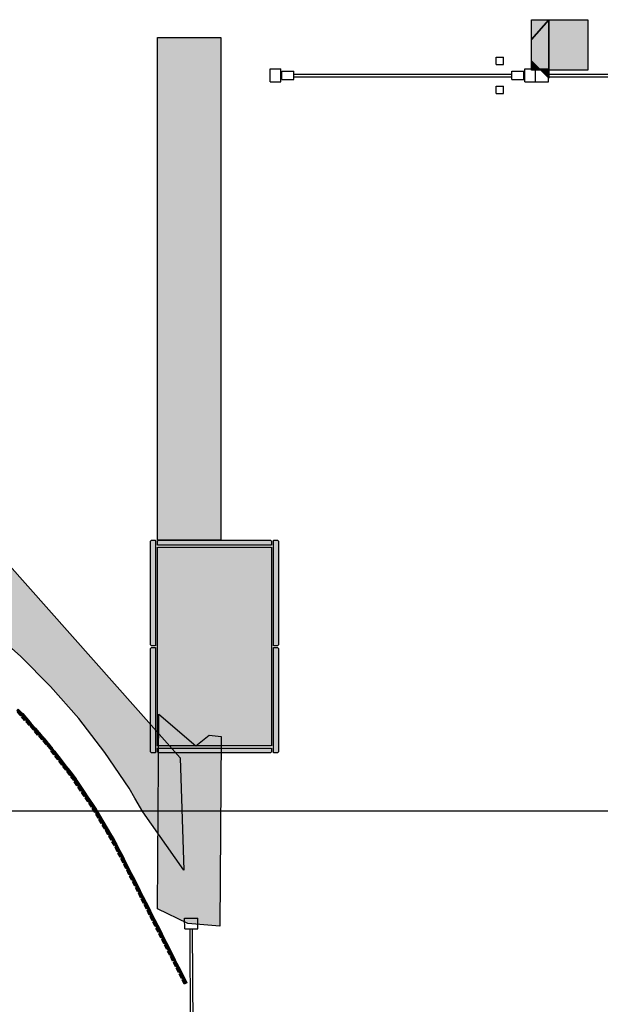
# Model space of a CAD drawing. Header units: millimetres. Extents: x -4985 to 43235, y -185 to 35000.
# Tile 7 of 13: x 15076 to 17264, y 5270 to 8985. Entities that reach past the tile are written whole.
import ezdxf

# ---------------------------------------------------------------- set-up
doc = ezdxf.new("R2010")
doc.units = ezdxf.units.MM
for name, color, linetype in [('A-MURI-ESISTENTI', 7, 'Continuous'), ('A-MURI-NUOVI', 40, 'Continuous'), ('A-PARETI-VETRATE', 5, 'Continuous'), ('A-PILASTRI', 8, 'Continuous'), ('A-TRACCE-SEZIONI', 1, 'Continuous')]:
    doc.layers.add(name, color=color, linetype=linetype)

msp = doc.modelspace()

# ---------------------------------------------------------------- hatches: boundary and pattern name
at = {"layer": 'A-MURI-ESISTENTI'}
msp.add_hatch(color=7, dxfattribs=at).paths.add_polyline_path([(15830, 5565), (15710, 5575), (15595, 5630), (15600, 6365), (15740, 6245), (15790, 6285), (15835, 6280), (15830, 5565)])
at = {"layer": 'A-MURI-NUOVI'}
for points in [[(17040, 8795), (17005, 8830), (17005, 8910), (17070, 8985), (17070, 8795), (17040, 8795)], [(17070, 8985), (17005, 8910), (17005, 8985), (17070, 8985)], [(17070, 8795), (17070, 8985), (17217, 8985), (17217, 8795), (17070, 8795)], [(15595, 8918), (15834, 8918), (15834, 7021), (15595, 7021), (15595, 8918)], [(17005, 8830), (17040, 8795), (17005, 8795), (17005, 8830)], [(17070, 8765), (17040, 8795), (17070, 8795), (17070, 8765)], [(15681, 6200), (15694, 5776), (15661.6, 5822.5), (15540, 5997), (15510, 6048), (15488, 6086), (15397, 6220), (15299, 6348), (15192, 6469), (15078, 6584), (14957, 6691), (14830, 6791), (14700, 6880), (14697, 6882), (14558, 6965), (14414, 7038), (14268, 7102), (14610, 7406), (15681, 6200)], [(15066, 6372), (15069, 6375), (15065, 6379), (15070, 6384), (15085, 6369), (15086.9, 6366.9), (15084, 6364), (15081, 6362), (15081.5, 6361.5), (15079, 6359), (15066, 6372)], [(15084, 6364), (15081.5, 6361.5), (15081, 6362), (15084, 6364)], [(15081.5, 6361.5), (15084, 6364), (15087, 6366), (15103, 6348), (15094, 6341), (15082, 6355), (15086, 6357), (15081.5, 6361.5)], [(15115, 6334.5), (15103, 6348), (15087, 6366), (15084, 6364), (15086.9, 6366.9), (15115, 6334.5)], [(15087, 6367), (15086.9, 6366.9), (15085, 6369), (15087, 6367)], [(15119, 6330), (15114, 6325), (15111, 6322), (15098, 6336), (15102, 6339), (15098, 6344), (15103, 6348), (15115, 6334.5), (15119, 6330)], [(15115, 6318), (15118, 6321), (15114, 6325), (15119, 6330), (15134.8, 6311.8), (15130, 6307), (15127, 6304), (15115, 6318)], [(15119, 6330), (15119, 6330), (15115, 6334.5), (15119, 6330)], [(15119, 6330), (15119, 6330), (15135, 6312), (15134.8, 6311.8), (15119, 6330)], [(15130, 6307), (15134.8, 6311.8), (15148.3, 6296.2), (15151, 6293), (15143, 6286), (15131, 6300), (15134, 6302), (15130, 6307)], [(15134.8, 6311.8), (15135, 6312), (15148.3, 6296.2), (15134.8, 6311.8)], [(15147, 6281), (15150, 6284), (15146, 6288), (15151, 6293), (15155, 6288.5), (15166.9, 6274.9), (15159, 6268), (15147, 6281)], [(15151, 6293), (15148.3, 6296.2), (15155, 6288.5), (15151, 6293)], [(15167, 6275), (15166.9, 6274.9), (15155, 6288.5), (15167, 6275)], [(15163, 6263), (15166, 6266), (15162, 6270), (15166.9, 6274.9), (15175, 6265.5), (15183, 6256), (15178, 6252), (15178.2, 6251.8), (15175, 6249), (15163, 6263)], [(15166.9, 6274.9), (15167, 6275), (15175, 6265.5), (15166.9, 6274.9)], [(15166.9, 6274.9), (15167, 6275), (15166.9, 6274.9), (15166.9, 6274.9)], [(15183, 6256), (15175, 6265.5), (15185, 6254), (15186.5, 6252), (15183, 6256)], [(15183, 6256), (15178.2, 6251.8), (15178, 6252), (15183, 6256)], [(15178.2, 6251.8), (15183, 6256), (15186.5, 6252), (15198, 6237.2), (15196.3, 6235.7), (15193, 6233), (15193.1, 6232.8), (15191, 6231), (15179, 6245), (15182, 6247), (15178.2, 6251.8)], [(15199, 6238), (15198, 6237.2), (15186.5, 6252), (15199, 6238)], [(15193.1, 6232.8), (15196.3, 6235.7), (15198, 6237), (15207.5, 6224.9), (15212.9, 6218), (15204, 6211), (15193, 6226), (15196, 6228), (15193.1, 6232.8)], [(15196.3, 6235.7), (15193.1, 6232.8), (15193, 6233), (15196.3, 6235.7)], [(15196.3, 6235.7), (15198, 6237.2), (15207.5, 6224.9), (15198, 6237), (15196.3, 6235.7)], [(15213, 6218), (15212.9, 6218), (15207.5, 6224.9), (15213, 6218)], [(15208, 6206), (15211, 6209), (15208, 6214), (15212.9, 6218), (15227.8, 6198.8), (15219, 6192), (15208, 6206)], [(15212.9, 6218), (15213, 6218), (15228, 6199), (15227.8, 6198.8), (15212.9, 6218)], [(15213, 6218), (15212.9, 6218), (15212.9, 6218), (15213, 6218)], [(15243, 6179), (15237, 6175), (15234, 6173), (15223, 6187), (15226, 6190), (15222, 6194), (15227.8, 6198.8), (15239.2, 6184), (15243, 6179)], [(15227.8, 6198.8), (15228, 6199), (15239.2, 6184), (15227.8, 6198.8)], [(15227.8, 6198.8), (15228, 6199), (15227.8, 6198.8), (15227.8, 6198.8)], [(15238, 6168), (15241, 6170), (15237, 6175), (15243, 6179), (15249.8, 6170.4), (15257.9, 6159.9), (15252, 6156), (15252.3, 6155.6), (15249, 6153), (15238, 6168)], [(15249.8, 6170.4), (15243, 6179), (15239.2, 6184), (15249.8, 6170.4)], [(15249.8, 6170.4), (15258, 6160), (15257.9, 6159.9), (15249.8, 6170.4)], [(15257.9, 6159.9), (15252.3, 6155.6), (15252, 6156), (15257.9, 6159.9), (15257.9, 6159.9)], [(15252.3, 6155.6), (15257.9, 6159.9), (15272.7, 6140.8), (15264, 6134), (15253, 6148), (15256, 6151), (15252.3, 6155.6)], [(15257.9, 6159.9), (15258, 6160), (15273, 6141), (15272.7, 6140.8), (15257.9, 6159.9)], [(15258, 6160), (15257.9, 6159.9), (15257.9, 6159.9), (15258, 6160)], [(15286.8, 6120.9), (15281, 6117), (15281.3, 6116.5), (15279, 6115), (15268, 6129), (15271, 6132), (15267, 6136), (15272.7, 6140.8), (15278, 6134), (15286.8, 6120.9)], [(15287, 6121), (15286.8, 6120.9), (15278, 6134), (15272.7, 6140.8), (15273, 6141), (15288, 6121), (15287.3, 6120.5), (15287, 6121)], [(15272.7, 6140.8), (15273, 6141), (15272.7, 6140.8), (15272.7, 6140.8)], [(15281, 6117), (15286.8, 6120.9), (15287.2, 6120.4), (15281.3, 6116.5), (15281, 6117)], [(15300, 6101), (15294, 6097), (15294.3, 6096.6), (15291, 6094), (15281, 6110), (15284, 6112), (15281.3, 6116.5), (15287.2, 6120.4), (15293.1, 6111.6), (15300, 6101)], [(15286.8, 6120.9), (15287, 6121), (15287.3, 6120.5), (15287.2, 6120.4), (15286.8, 6120.9)], [(15287.3, 6120.5), (15293.1, 6111.6), (15287.2, 6120.4), (15287.3, 6120.5)], [(15314, 6080), (15300, 6101), (15293.1, 6111.6), (15325.8, 6063.1), (15314, 6080)], [(15294, 6097), (15300, 6101), (15294.3, 6096.6), (15294, 6097)], [(15295, 6090), (15298, 6092), (15294.3, 6096.6), (15300, 6101), (15314, 6080), (15308, 6077), (15308.5, 6076.3), (15305, 6074), (15295, 6090)], [(15308.5, 6076.3), (15314, 6080), (15325.8, 6063.1), (15327.9, 6060), (15318, 6054), (15308, 6069), (15312, 6072), (15308.5, 6076.3)], [(15314, 6080), (15308.5, 6076.3), (15308, 6077), (15314, 6080)], [(15322, 6049), (15325, 6051), (15322, 6056), (15327.9, 6060), (15330.1, 6056.8), (15341, 6040), (15335, 6036), (15332, 6034), (15322, 6049)], [(15328, 6060), (15327.9, 6060), (15325.8, 6063.1), (15328, 6060)], [(15327.9, 6060), (15328, 6060), (15330.1, 6056.8), (15327.9, 6060)], [(15328, 6060), (15327.9, 6060), (15327.9, 6060), (15328, 6060)], [(15341, 6040), (15330.1, 6056.8), (15352.4, 6023.8), (15341, 6040)], [(15335, 6036), (15341, 6040), (15352.4, 6023.8), (15354.9, 6020), (15349, 6016), (15346, 6014), (15336, 6029), (15339, 6031), (15335, 6036)], [(15349, 6009), (15352, 6011), (15349, 6016), (15354.9, 6020), (15357.5, 6016.1), (15364.8, 6005), (15367.8, 5999.8), (15362, 5996), (15359, 5994), (15349, 6009)], [(15355, 6020), (15354.9, 6020), (15352.4, 6023.8), (15355, 6020)], [(15354.9, 6020), (15355, 6020), (15357.5, 6016.1), (15354.9, 6020)], [(15364.8, 6005), (15357.5, 6016.1), (15363, 6008), (15364.8, 6005)], [(15368, 5999), (15362, 5996), (15367.8, 5999.8), (15388.7, 5964), (15380, 5978), (15368, 5999)], [(15362, 5988), (15365, 5991), (15362, 5996), (15368, 5999), (15380, 5978), (15374, 5975), (15374.1, 5974.8), (15371, 5973), (15362, 5988)], [(15368, 6000), (15367.8, 5999.8), (15364.8, 6005), (15368, 6000)], [(15374.1, 5974.8), (15380, 5978), (15388.7, 5964), (15392.8, 5956.9), (15387, 5954), (15383, 5952), (15374, 5968), (15377, 5970), (15374.1, 5974.8)], [(15380, 5978), (15374.1, 5974.8), (15374, 5975), (15380, 5978)], [(15405, 5936), (15399, 5933), (15399.1, 5932.8), (15396, 5931), (15386, 5946), (15390, 5948), (15387, 5954), (15392.8, 5956.9), (15405, 5936)], [(15393, 5957), (15392.8, 5956.9), (15388.7, 5964), (15393, 5957)], [(15392.8, 5956.9), (15393, 5957), (15405, 5936), (15392.8, 5956.9)], [(15399, 5926), (15402, 5928), (15399.1, 5932.8), (15405, 5936), (15417, 5915), (15411, 5912), (15411.1, 5911.7), (15408, 5910), (15399, 5926)], [(15399, 5933), (15405, 5936), (15399.1, 5932.8), (15399, 5933)], [(15417, 5915), (15405, 5936), (15421.3, 5908), (15417, 5915)], [(15411.1, 5911.7), (15417, 5915), (15421.3, 5908), (15429.6, 5893.8), (15424, 5891), (15420, 5889), (15411, 5904), (15414, 5906), (15411.1, 5911.7)], [(15417, 5915), (15411.1, 5911.7), (15411, 5912), (15417, 5915)], [(15430, 5894), (15429.6, 5893.8), (15421.3, 5908), (15430, 5894)], [(15424, 5891), (15429.6, 5893.8), (15440, 5876), (15441.6, 5872.8), (15436, 5870), (15436.1, 5869.7), (15433, 5868), (15423, 5883), (15427, 5886), (15424, 5891)], [(15429.6, 5893.8), (15430, 5894), (15442, 5873), (15441.6, 5872.8), (15440, 5876), (15429.6, 5893.8)], [(15452.7, 5850.9), (15447, 5848), (15443, 5846), (15435, 5863), (15438, 5865), (15436.1, 5869.7), (15441.6, 5872.8), (15452.7, 5850.9)], [(15441.6, 5872.8), (15436.1, 5869.7), (15436, 5870), (15441.6, 5872.8), (15441.6, 5872.8)], [(15453, 5851), (15452.7, 5850.9), (15441.6, 5872.8), (15442, 5873), (15453, 5851)], [(15442, 5873), (15441.6, 5872.8), (15441.6, 5872.8), (15442, 5873)], [(15446, 5841), (15450, 5843), (15447, 5848), (15452.7, 5850.9), (15463.4, 5829.7), (15454, 5825), (15446, 5841)], [(15452.7, 5850.9), (15453, 5851), (15464, 5830), (15463.4, 5829.7), (15452.7, 5850.9)], [(15457, 5819), (15460, 5821), (15458, 5826), (15463.5, 5829.7), (15474.6, 5807.8), (15469, 5805), (15465, 5803), (15457, 5819)], [(15464, 5830), (15463.5, 5829.7), (15463.4, 5829.7), (15464, 5830)], [(15463.5, 5829.7), (15464, 5830), (15475, 5808), (15474.6, 5807.8), (15463.5, 5829.7)], [(15469, 5805), (15474.6, 5807.8), (15485.7, 5785.8), (15480, 5783), (15476, 5781), (15468, 5798), (15472, 5799), (15469, 5805)], [(15474.6, 5807.8), (15475, 5808), (15486, 5786), (15485.7, 5785.8), (15474.6, 5807.8)], [(15480, 5783), (15485.7, 5785.8), (15496.8, 5763.9), (15491, 5761), (15487, 5759), (15479, 5776), (15482, 5778), (15480, 5783)], [(15485.7, 5785.8), (15486, 5786), (15497, 5764), (15496.8, 5763.9), (15485.7, 5785.8)], [(15491, 5761), (15496.8, 5763.9), (15507.5, 5742.8), (15502, 5740), (15498, 5738), (15490, 5754), (15494, 5756), (15491, 5761)], [(15496.8, 5763.9), (15497, 5764), (15508, 5743), (15507.5, 5742.8), (15496.8, 5763.9)], [(15518.6, 5720.8), (15513, 5718), (15509, 5716), (15501, 5732), (15504, 5734), (15502, 5740), (15507.5, 5742.8), (15518.6, 5720.8)], [(15519, 5721), (15518.6, 5720.8), (15507.5, 5742.8), (15508, 5743), (15519, 5721)], [(15512, 5710), (15516, 5712), (15513, 5718), (15518.6, 5720.8), (15529.7, 5698.9), (15524, 5696), (15520, 5694), (15512, 5710)], [(15518.6, 5720.8), (15519, 5721), (15530, 5699), (15529.7, 5698.9), (15518.6, 5720.8)], [(15524, 5696), (15529.7, 5698.9), (15540.9, 5676.9), (15535, 5674), (15531, 5672), (15523, 5689), (15526, 5690), (15524, 5696)], [(15529.7, 5698.9), (15530, 5699), (15541, 5677), (15540.9, 5676.9), (15529.7, 5698.9)], [(15534, 5667), (15538, 5669), (15535, 5674), (15540.9, 5676.9), (15551.6, 5655.8), (15542, 5651), (15534, 5667)], [(15540.9, 5676.9), (15541, 5677), (15552, 5656), (15551.6, 5655.8), (15540.9, 5676.9)], [(15562.7, 5633.8), (15557, 5631), (15553, 5629), (15545, 5645), (15548, 5647), (15546, 5652), (15551.6, 5655.7), (15562.7, 5633.8)], [(15563, 5634), (15562.7, 5633.8), (15551.6, 5655.7), (15552, 5656), (15563, 5634)], [(15551.6, 5655.8), (15552, 5656), (15551.6, 5655.7), (15551.6, 5655.8)], [(15573.8, 5611.9), (15568, 5609), (15564, 5607), (15556, 5624), (15560, 5625), (15557, 5631), (15562.7, 5633.8), (15573.8, 5611.9)], [(15574, 5612), (15573.8, 5611.9), (15562.7, 5633.8), (15563, 5634), (15574, 5612)], [(15584.9, 5590), (15579, 5587), (15575, 5585), (15567, 5602), (15570, 5604), (15568, 5609), (15573.8, 5611.9), (15584.9, 5590)], [(15585, 5590), (15584.9, 5590), (15573.8, 5611.9), (15574, 5612), (15585, 5590)], [(15578, 5580), (15582, 5582), (15579, 5587), (15584.9, 5590), (15595.6, 5568.8), (15590, 5566), (15586, 5564), (15578, 5580)], [(15584.9, 5590), (15585, 5590), (15596, 5569), (15595.6, 5568.8), (15584.9, 5590)], [(15590, 5566), (15595.6, 5568.8), (15606.8, 5546.9), (15601, 5544), (15597, 5542), (15589, 5558), (15593, 5560), (15590, 5566)], [(15595.6, 5568.8), (15596, 5569), (15607, 5547), (15606.8, 5546.9), (15595.6, 5568.8)], [(15601, 5544), (15606.8, 5546.9), (15617.9, 5524.9), (15612, 5522), (15608, 5520), (15600, 5536), (15604, 5538), (15601, 5544)], [(15606.8, 5546.9), (15607, 5547), (15618, 5525), (15617.9, 5524.9), (15606.8, 5546.9)], [(15629, 5503), (15623, 5500), (15619, 5498), (15611, 5515), (15615, 5516), (15612, 5522), (15617.9, 5524.9), (15629, 5503)], [(15629, 5503), (15629, 5503), (15617.9, 5524.9), (15618, 5525), (15629, 5503)], [(15622, 5493), (15626, 5495), (15623, 5500), (15629, 5503), (15639.7, 5481.9), (15630, 5477), (15622, 5493)], [(15629, 5503), (15629, 5503), (15640, 5482), (15639.7, 5481.9), (15629, 5503)], [(15633, 5471), (15637, 5473), (15634, 5478), (15639.7, 5481.8), (15650.8, 5459.9), (15645, 5457), (15641, 5455), (15633, 5471)], [(15639.7, 5481.8), (15640, 5482), (15651, 5460), (15650.8, 5459.9), (15639.7, 5481.8)], [(15640, 5482), (15639.7, 5481.8), (15639.7, 5481.9), (15640, 5482)], [(15645, 5457), (15650.8, 5459.9), (15661.9, 5438), (15656, 5435), (15652, 5433), (15644, 5450), (15648, 5451), (15645, 5457)], [(15650.8, 5459.9), (15651, 5460), (15662, 5438), (15661.9, 5438), (15650.8, 5459.9)], [(15673, 5416), (15667, 5413), (15663, 5411), (15655, 5428), (15659, 5430), (15656, 5435), (15661.9, 5438), (15668, 5426), (15673, 5416)], [(15661.9, 5438), (15662, 5438), (15668, 5426), (15661.9, 5438)], [(15675, 5412.1), (15673, 5416), (15668, 5426), (15675, 5412.1)], [(15666, 5406), (15670, 5408), (15667, 5413), (15673, 5416), (15675, 5412.1), (15683.8, 5394.9), (15678, 5392), (15674, 5390), (15666, 5406)], [(15684, 5395), (15683.8, 5394.9), (15675, 5412.1), (15684, 5395)], [(15678, 5392), (15683.8, 5394.9), (15694.9, 5372.9), (15689, 5370), (15685, 5368), (15677, 5384), (15681, 5386), (15678, 5392)], [(15683.8, 5394.9), (15684, 5395), (15695, 5373), (15694.9, 5372.9), (15683.8, 5394.9)], [(15688, 5362), (15692, 5364), (15689, 5370), (15694.9, 5372.9), (15706, 5351), (15696, 5346), (15688, 5362)], [(15694.9, 5372.9), (15695, 5373), (15706, 5351), (15694.9, 5372.9)]]:
    msp.add_hatch(color=40, dxfattribs=at).paths.add_polyline_path(points)
at = {"layer": 'A-PILASTRI'}
for points in [[(15587, 7021), (15587, 6623), (15573, 6623), (15569, 6627), (15569, 7017), (15573, 7021), (15587, 7021)], [(16025, 7003), (15595, 7003), (15595, 7017), (15599, 7021), (16021, 7021), (16025, 7017), (16025, 7003)], [(16033, 6623), (16033, 7021), (16047, 7021), (16051, 7017), (16051, 6627), (16047, 6623), (16033, 6623)], [(16025, 6995), (16025, 6245), (15595, 6245), (15595, 6995), (16025, 6995)], [(15587, 6617), (15587, 6219), (15573, 6219), (15569, 6223), (15569, 6613), (15573, 6617), (15587, 6617)], [(16033, 6219), (16033, 6617), (16047, 6617), (16051, 6613), (16051, 6223), (16047, 6219), (16033, 6219)], [(15595, 6237), (16025, 6237), (16025, 6223), (16021, 6219), (15599, 6219), (15595, 6223), (15595, 6237)]]:
    msp.add_hatch(color=8, dxfattribs=at).paths.add_polyline_path(points)

# ---------------------------------------------------------------- linework, layer by layer
at = {"layer": 'A-MURI-ESISTENTI'}
msp.add_lwpolyline([(15830, 5565), (15710, 5575), (15595, 5630), (15600, 6365), (15740, 6245), (15790, 6285), (15835, 6280), (15830, 5565)], close=True, dxfattribs=at)
at = {"layer": 'A-MURI-NUOVI'}
for points in [[(17040, 8795), (17005, 8830), (17005, 8910), (17070, 8985), (17070, 8795), (17040, 8795)], [(17070, 8985), (17005, 8910), (17005, 8985), (17070, 8985)], [(17070, 8795), (17070, 8985), (17217, 8985), (17217, 8795), (17070, 8795)], [(15595, 8918), (15834, 8918), (15834, 7021), (15595, 7021), (15595, 8918)], [(17005, 8830), (17040, 8795), (17005, 8795), (17005, 8830)], [(17070, 8765), (17040, 8795), (17070, 8795), (17070, 8765)], [(15681, 6200), (15694, 5776), (15661.6, 5822.5), (15540, 5997), (15510, 6048), (15488, 6086), (15397, 6220), (15299, 6348), (15192, 6469), (15078, 6584), (14957, 6691), (14830, 6791), (14700, 6880), (14697, 6882), (14558, 6965), (14414, 7038), (14268, 7102), (14610, 7406), (15681, 6200)], [(15066, 6372), (15069, 6375), (15065, 6379), (15070, 6384), (15085, 6369), (15086.9, 6366.9), (15084, 6364), (15081, 6362), (15081.5, 6361.5), (15079, 6359), (15066, 6372)], [(15084, 6364), (15081.5, 6361.5), (15081, 6362), (15084, 6364)], [(15081.5, 6361.5), (15084, 6364), (15087, 6366), (15103, 6348), (15094, 6341), (15082, 6355), (15086, 6357), (15081.5, 6361.5)], [(15115, 6334.5), (15103, 6348), (15087, 6366), (15084, 6364), (15086.9, 6366.9), (15115, 6334.5)], [(15087, 6367), (15086.9, 6366.9), (15085, 6369), (15087, 6367)], [(15119, 6330), (15114, 6325), (15111, 6322), (15098, 6336), (15102, 6339), (15098, 6344), (15103, 6348), (15115, 6334.5), (15119, 6330)], [(15115, 6318), (15118, 6321), (15114, 6325), (15119, 6330), (15134.8, 6311.8), (15130, 6307), (15127, 6304), (15115, 6318)], [(15119, 6330), (15119, 6330), (15115, 6334.5), (15119, 6330)], [(15119, 6330), (15119, 6330), (15135, 6312), (15134.8, 6311.8), (15119, 6330)], [(15130, 6307), (15134.8, 6311.8), (15148.3, 6296.2), (15151, 6293), (15143, 6286), (15131, 6300), (15134, 6302), (15130, 6307)], [(15134.8, 6311.8), (15135, 6312), (15148.3, 6296.2), (15134.8, 6311.8)], [(15147, 6281), (15150, 6284), (15146, 6288), (15151, 6293), (15155, 6288.5), (15166.9, 6274.9), (15159, 6268), (15147, 6281)], [(15151, 6293), (15148.3, 6296.2), (15155, 6288.5), (15151, 6293)], [(15167, 6275), (15166.9, 6274.9), (15155, 6288.5), (15167, 6275)], [(15163, 6263), (15166, 6266), (15162, 6270), (15166.9, 6274.9), (15175, 6265.5), (15183, 6256), (15178, 6252), (15178.2, 6251.8), (15175, 6249), (15163, 6263)], [(15166.9, 6274.9), (15167, 6275), (15175, 6265.5), (15166.9, 6274.9)], [(15166.9, 6274.9), (15167, 6275), (15166.9, 6274.9), (15166.9, 6274.9)], [(15183, 6256), (15175, 6265.5), (15185, 6254), (15186.5, 6252), (15183, 6256)], [(15183, 6256), (15178.2, 6251.8), (15178, 6252), (15183, 6256)], [(15178.2, 6251.8), (15183, 6256), (15186.5, 6252), (15198, 6237.2), (15196.3, 6235.7), (15193, 6233), (15193.1, 6232.8), (15191, 6231), (15179, 6245), (15182, 6247), (15178.2, 6251.8)], [(15199, 6238), (15198, 6237.2), (15186.5, 6252), (15199, 6238)], [(15193.1, 6232.8), (15196.3, 6235.7), (15198, 6237), (15207.5, 6224.9), (15212.9, 6218), (15204, 6211), (15193, 6226), (15196, 6228), (15193.1, 6232.8)], [(15196.3, 6235.7), (15193.1, 6232.8), (15193, 6233), (15196.3, 6235.7)], [(15196.3, 6235.7), (15198, 6237.2), (15207.5, 6224.9), (15198, 6237), (15196.3, 6235.7)], [(15213, 6218), (15212.9, 6218), (15207.5, 6224.9), (15213, 6218)], [(15208, 6206), (15211, 6209), (15208, 6214), (15212.9, 6218), (15227.8, 6198.8), (15219, 6192), (15208, 6206)], [(15212.9, 6218), (15213, 6218), (15228, 6199), (15227.8, 6198.8), (15212.9, 6218)], [(15213, 6218), (15212.9, 6218), (15212.9, 6218), (15213, 6218)], [(15243, 6179), (15237, 6175), (15234, 6173), (15223, 6187), (15226, 6190), (15222, 6194), (15227.8, 6198.8), (15239.2, 6184), (15243, 6179)], [(15227.8, 6198.8), (15228, 6199), (15239.2, 6184), (15227.8, 6198.8)], [(15227.8, 6198.8), (15228, 6199), (15227.8, 6198.8), (15227.8, 6198.8)], [(15238, 6168), (15241, 6170), (15237, 6175), (15243, 6179), (15249.8, 6170.4), (15257.9, 6159.9), (15252, 6156), (15252.3, 6155.6), (15249, 6153), (15238, 6168)], [(15249.8, 6170.4), (15243, 6179), (15239.2, 6184), (15249.8, 6170.4)], [(15249.8, 6170.4), (15258, 6160), (15257.9, 6159.9), (15249.8, 6170.4)], [(15257.9, 6159.9), (15252.3, 6155.6), (15252, 6156), (15257.9, 6159.9), (15257.9, 6159.9)], [(15252.3, 6155.6), (15257.9, 6159.9), (15272.7, 6140.8), (15264, 6134), (15253, 6148), (15256, 6151), (15252.3, 6155.6)], [(15257.9, 6159.9), (15258, 6160), (15273, 6141), (15272.7, 6140.8), (15257.9, 6159.9)], [(15258, 6160), (15257.9, 6159.9), (15257.9, 6159.9), (15258, 6160)], [(15286.8, 6120.9), (15281, 6117), (15281.3, 6116.5), (15279, 6115), (15268, 6129), (15271, 6132), (15267, 6136), (15272.7, 6140.8), (15278, 6134), (15286.8, 6120.9)], [(15287, 6121), (15286.8, 6120.9), (15278, 6134), (15272.7, 6140.8), (15273, 6141), (15288, 6121), (15287.3, 6120.5), (15287, 6121)], [(15272.7, 6140.8), (15273, 6141), (15272.7, 6140.8), (15272.7, 6140.8)], [(15281, 6117), (15286.8, 6120.9), (15287.2, 6120.4), (15281.3, 6116.5), (15281, 6117)], [(15300, 6101), (15294, 6097), (15294.3, 6096.6), (15291, 6094), (15281, 6110), (15284, 6112), (15281.3, 6116.5), (15287.2, 6120.4), (15293.1, 6111.6), (15300, 6101)], [(15286.8, 6120.9), (15287, 6121), (15287.3, 6120.5), (15287.2, 6120.4), (15286.8, 6120.9)], [(15287.3, 6120.5), (15293.1, 6111.6), (15287.2, 6120.4), (15287.3, 6120.5)], [(15314, 6080), (15300, 6101), (15293.1, 6111.6), (15325.8, 6063.1), (15314, 6080)], [(15294, 6097), (15300, 6101), (15294.3, 6096.6), (15294, 6097)], [(15295, 6090), (15298, 6092), (15294.3, 6096.6), (15300, 6101), (15314, 6080), (15308, 6077), (15308.5, 6076.3), (15305, 6074), (15295, 6090)], [(15308.5, 6076.3), (15314, 6080), (15325.8, 6063.1), (15327.9, 6060), (15318, 6054), (15308, 6069), (15312, 6072), (15308.5, 6076.3)], [(15314, 6080), (15308.5, 6076.3), (15308, 6077), (15314, 6080)], [(15322, 6049), (15325, 6051), (15322, 6056), (15327.9, 6060), (15330.1, 6056.8), (15341, 6040), (15335, 6036), (15332, 6034), (15322, 6049)], [(15328, 6060), (15327.9, 6060), (15325.8, 6063.1), (15328, 6060)], [(15327.9, 6060), (15328, 6060), (15330.1, 6056.8), (15327.9, 6060)], [(15328, 6060), (15327.9, 6060), (15327.9, 6060), (15328, 6060)], [(15341, 6040), (15330.1, 6056.8), (15352.4, 6023.8), (15341, 6040)], [(15335, 6036), (15341, 6040), (15352.4, 6023.8), (15354.9, 6020), (15349, 6016), (15346, 6014), (15336, 6029), (15339, 6031), (15335, 6036)], [(15349, 6009), (15352, 6011), (15349, 6016), (15354.9, 6020), (15357.5, 6016.1), (15364.8, 6005), (15367.8, 5999.8), (15362, 5996), (15359, 5994), (15349, 6009)], [(15355, 6020), (15354.9, 6020), (15352.4, 6023.8), (15355, 6020)], [(15354.9, 6020), (15355, 6020), (15357.5, 6016.1), (15354.9, 6020)], [(15364.8, 6005), (15357.5, 6016.1), (15363, 6008), (15364.8, 6005)], [(15368, 5999), (15362, 5996), (15367.8, 5999.8), (15388.7, 5964), (15380, 5978), (15368, 5999)], [(15362, 5988), (15365, 5991), (15362, 5996), (15368, 5999), (15380, 5978), (15374, 5975), (15374.1, 5974.8), (15371, 5973), (15362, 5988)], [(15368, 6000), (15367.8, 5999.8), (15364.8, 6005), (15368, 6000)], [(15374.1, 5974.8), (15380, 5978), (15388.7, 5964), (15392.8, 5956.9), (15387, 5954), (15383, 5952), (15374, 5968), (15377, 5970), (15374.1, 5974.8)], [(15380, 5978), (15374.1, 5974.8), (15374, 5975), (15380, 5978)], [(15405, 5936), (15399, 5933), (15399.1, 5932.8), (15396, 5931), (15386, 5946), (15390, 5948), (15387, 5954), (15392.8, 5956.9), (15405, 5936)], [(15393, 5957), (15392.8, 5956.9), (15388.7, 5964), (15393, 5957)], [(15392.8, 5956.9), (15393, 5957), (15405, 5936), (15392.8, 5956.9)], [(15399, 5926), (15402, 5928), (15399.1, 5932.8), (15405, 5936), (15417, 5915), (15411, 5912), (15411.1, 5911.7), (15408, 5910), (15399, 5926)], [(15399, 5933), (15405, 5936), (15399.1, 5932.8), (15399, 5933)], [(15417, 5915), (15405, 5936), (15421.3, 5908), (15417, 5915)], [(15411.1, 5911.7), (15417, 5915), (15421.3, 5908), (15429.6, 5893.8), (15424, 5891), (15420, 5889), (15411, 5904), (15414, 5906), (15411.1, 5911.7)], [(15417, 5915), (15411.1, 5911.7), (15411, 5912), (15417, 5915)], [(15430, 5894), (15429.6, 5893.8), (15421.3, 5908), (15430, 5894)], [(15424, 5891), (15429.6, 5893.8), (15440, 5876), (15441.6, 5872.8), (15436, 5870), (15436.1, 5869.7), (15433, 5868), (15423, 5883), (15427, 5886), (15424, 5891)], [(15429.6, 5893.8), (15430, 5894), (15442, 5873), (15441.6, 5872.8), (15440, 5876), (15429.6, 5893.8)], [(15452.7, 5850.9), (15447, 5848), (15443, 5846), (15435, 5863), (15438, 5865), (15436.1, 5869.7), (15441.6, 5872.8), (15452.7, 5850.9)], [(15441.6, 5872.8), (15436.1, 5869.7), (15436, 5870), (15441.6, 5872.8), (15441.6, 5872.8)], [(15453, 5851), (15452.7, 5850.9), (15441.6, 5872.8), (15442, 5873), (15453, 5851)], [(15442, 5873), (15441.6, 5872.8), (15441.6, 5872.8), (15442, 5873)], [(15446, 5841), (15450, 5843), (15447, 5848), (15452.7, 5850.9), (15463.4, 5829.7), (15454, 5825), (15446, 5841)], [(15452.7, 5850.9), (15453, 5851), (15464, 5830), (15463.4, 5829.7), (15452.7, 5850.9)], [(15457, 5819), (15460, 5821), (15458, 5826), (15463.5, 5829.7), (15474.6, 5807.8), (15469, 5805), (15465, 5803), (15457, 5819)], [(15464, 5830), (15463.5, 5829.7), (15463.4, 5829.7), (15464, 5830)], [(15463.5, 5829.7), (15464, 5830), (15475, 5808), (15474.6, 5807.8), (15463.5, 5829.7)], [(15469, 5805), (15474.6, 5807.8), (15485.7, 5785.8), (15480, 5783), (15476, 5781), (15468, 5798), (15472, 5799), (15469, 5805)], [(15474.6, 5807.8), (15475, 5808), (15486, 5786), (15485.7, 5785.8), (15474.6, 5807.8)], [(15480, 5783), (15485.7, 5785.8), (15496.8, 5763.9), (15491, 5761), (15487, 5759), (15479, 5776), (15482, 5778), (15480, 5783)], [(15485.7, 5785.8), (15486, 5786), (15497, 5764), (15496.8, 5763.9), (15485.7, 5785.8)], [(15491, 5761), (15496.8, 5763.9), (15507.5, 5742.8), (15502, 5740), (15498, 5738), (15490, 5754), (15494, 5756), (15491, 5761)], [(15496.8, 5763.9), (15497, 5764), (15508, 5743), (15507.5, 5742.8), (15496.8, 5763.9)], [(15518.6, 5720.8), (15513, 5718), (15509, 5716), (15501, 5732), (15504, 5734), (15502, 5740), (15507.5, 5742.8), (15518.6, 5720.8)], [(15519, 5721), (15518.6, 5720.8), (15507.5, 5742.8), (15508, 5743), (15519, 5721)], [(15512, 5710), (15516, 5712), (15513, 5718), (15518.6, 5720.8), (15529.7, 5698.9), (15524, 5696), (15520, 5694), (15512, 5710)], [(15518.6, 5720.8), (15519, 5721), (15530, 5699), (15529.7, 5698.9), (15518.6, 5720.8)], [(15524, 5696), (15529.7, 5698.9), (15540.9, 5676.9), (15535, 5674), (15531, 5672), (15523, 5689), (15526, 5690), (15524, 5696)], [(15529.7, 5698.9), (15530, 5699), (15541, 5677), (15540.9, 5676.9), (15529.7, 5698.9)], [(15534, 5667), (15538, 5669), (15535, 5674), (15540.9, 5676.9), (15551.6, 5655.8), (15542, 5651), (15534, 5667)], [(15540.9, 5676.9), (15541, 5677), (15552, 5656), (15551.6, 5655.8), (15540.9, 5676.9)], [(15562.7, 5633.8), (15557, 5631), (15553, 5629), (15545, 5645), (15548, 5647), (15546, 5652), (15551.6, 5655.7), (15562.7, 5633.8)], [(15563, 5634), (15562.7, 5633.8), (15551.6, 5655.7), (15552, 5656), (15563, 5634)], [(15551.6, 5655.8), (15552, 5656), (15551.6, 5655.7), (15551.6, 5655.8)], [(15573.8, 5611.9), (15568, 5609), (15564, 5607), (15556, 5624), (15560, 5625), (15557, 5631), (15562.7, 5633.8), (15573.8, 5611.9)], [(15574, 5612), (15573.8, 5611.9), (15562.7, 5633.8), (15563, 5634), (15574, 5612)], [(15584.9, 5590), (15579, 5587), (15575, 5585), (15567, 5602), (15570, 5604), (15568, 5609), (15573.8, 5611.9), (15584.9, 5590)], [(15585, 5590), (15584.9, 5590), (15573.8, 5611.9), (15574, 5612), (15585, 5590)], [(15578, 5580), (15582, 5582), (15579, 5587), (15584.9, 5590), (15595.6, 5568.8), (15590, 5566), (15586, 5564), (15578, 5580)], [(15584.9, 5590), (15585, 5590), (15596, 5569), (15595.6, 5568.8), (15584.9, 5590)], [(15590, 5566), (15595.6, 5568.8), (15606.8, 5546.9), (15601, 5544), (15597, 5542), (15589, 5558), (15593, 5560), (15590, 5566)], [(15595.6, 5568.8), (15596, 5569), (15607, 5547), (15606.8, 5546.9), (15595.6, 5568.8)], [(15601, 5544), (15606.8, 5546.9), (15617.9, 5524.9), (15612, 5522), (15608, 5520), (15600, 5536), (15604, 5538), (15601, 5544)], [(15606.8, 5546.9), (15607, 5547), (15618, 5525), (15617.9, 5524.9), (15606.8, 5546.9)], [(15629, 5503), (15623, 5500), (15619, 5498), (15611, 5515), (15615, 5516), (15612, 5522), (15617.9, 5524.9), (15629, 5503)], [(15629, 5503), (15629, 5503), (15617.9, 5524.9), (15618, 5525), (15629, 5503)], [(15622, 5493), (15626, 5495), (15623, 5500), (15629, 5503), (15639.7, 5481.9), (15630, 5477), (15622, 5493)], [(15629, 5503), (15629, 5503), (15640, 5482), (15639.7, 5481.9), (15629, 5503)], [(15633, 5471), (15637, 5473), (15634, 5478), (15639.7, 5481.8), (15650.8, 5459.9), (15645, 5457), (15641, 5455), (15633, 5471)], [(15639.7, 5481.8), (15640, 5482), (15651, 5460), (15650.8, 5459.9), (15639.7, 5481.8)], [(15640, 5482), (15639.7, 5481.8), (15639.7, 5481.9), (15640, 5482)], [(15645, 5457), (15650.8, 5459.9), (15661.9, 5438), (15656, 5435), (15652, 5433), (15644, 5450), (15648, 5451), (15645, 5457)], [(15650.8, 5459.9), (15651, 5460), (15662, 5438), (15661.9, 5438), (15650.8, 5459.9)], [(15673, 5416), (15667, 5413), (15663, 5411), (15655, 5428), (15659, 5430), (15656, 5435), (15661.9, 5438), (15668, 5426), (15673, 5416)], [(15661.9, 5438), (15662, 5438), (15668, 5426), (15661.9, 5438)], [(15675, 5412.1), (15673, 5416), (15668, 5426), (15675, 5412.1)], [(15666, 5406), (15670, 5408), (15667, 5413), (15673, 5416), (15675, 5412.1), (15683.8, 5394.9), (15678, 5392), (15674, 5390), (15666, 5406)], [(15684, 5395), (15683.8, 5394.9), (15675, 5412.1), (15684, 5395)], [(15678, 5392), (15683.8, 5394.9), (15694.9, 5372.9), (15689, 5370), (15685, 5368), (15677, 5384), (15681, 5386), (15678, 5392)], [(15683.8, 5394.9), (15684, 5395), (15695, 5373), (15694.9, 5372.9), (15683.8, 5394.9)], [(15688, 5362), (15692, 5364), (15689, 5370), (15694.9, 5372.9), (15706, 5351), (15696, 5346), (15688, 5362)], [(15694.9, 5372.9), (15695, 5373), (15706, 5351), (15694.9, 5372.9)]]:
    msp.add_lwpolyline(points, close=True, dxfattribs=at)
at = {"layer": 'A-PARETI-VETRATE'}
for p, q in [((16872, 8844), (16900, 8844)), ((16872, 8816), (16872, 8844)), ((16900, 8816), (16900, 8844)), ((16872, 8816), (16900, 8816)), ((16020, 8800), (16060, 8800)), ((16020, 8750), (16020, 8800)), ((16060, 8750), (16060, 8800)), ((16064, 8791), (16109, 8791)), ((16064, 8759), (16064, 8791)), ((16109, 8759), (16109, 8791)), ((16109, 8780), (16931, 8780)), ((16109, 8770), (16109, 8780)), ((16109, 8770), (16931, 8770)), ((16931, 8791), (16976, 8791)), ((16931, 8759), (16931, 8791)), ((16931, 8770), (16931, 8780)), ((16976, 8759), (16976, 8791)), ((16980, 8800), (17020, 8800)), ((16980, 8750), (16980, 8800)), ((17020, 8800), (17069.6, 8800)), ((17020, 8750), (17020, 8800)), ((17020, 8750), (17020, 8800)), ((17069.6, 8750), (17069.6, 8800)), ((17069.6, 8780), (19487.6, 8780)), ((17069.6, 8770), (17069.6, 8780)), ((17069.6, 8770), (19487.6, 8770)), ((16020, 8750), (16060, 8750)), ((16064, 8759), (16109, 8759)), ((16872, 8734), (16900, 8734)), ((16872, 8706), (16872, 8734)), ((16900, 8706), (16900, 8734)), ((16931, 8759), (16976, 8759)), ((16980, 8750), (17020, 8750)), ((17020, 8750), (17069.6, 8750)), ((16872, 8706), (16900, 8706)), ((15697.4, 5595.1), (15747.4, 5595.4)), ((15697.6, 5555.1), (15697.4, 5595.1)), ((15747.6, 5555.4), (15747.4, 5595.4)), ((15697.6, 5555.1), (15747.6, 5555.4)), ((15717.6, 5555.2), (15727.6, 5555.3)), ((15727.2, 3475.2), (15717.6, 5555.2)), ((15737.2, 3475.3), (15727.6, 5555.3))]:
    msp.add_line(p, q, dxfattribs=at)
at = {"layer": 'A-PILASTRI'}
for points in [[(15587, 7021), (15587, 6623), (15573, 6623), (15569, 6627), (15569, 7017), (15573, 7021), (15587, 7021)], [(16025, 7003), (15595, 7003), (15595, 7017), (15599, 7021), (16021, 7021), (16025, 7017), (16025, 7003)], [(16033, 6623), (16033, 7021), (16047, 7021), (16051, 7017), (16051, 6627), (16047, 6623), (16033, 6623)], [(16025, 6995), (16025, 6245), (15595, 6245), (15595, 6995), (16025, 6995)], [(15587, 6617), (15587, 6219), (15573, 6219), (15569, 6223), (15569, 6613), (15573, 6617), (15587, 6617)], [(16033, 6219), (16033, 6617), (16047, 6617), (16051, 6613), (16051, 6223), (16047, 6219), (16033, 6219)], [(15595, 6237), (16025, 6237), (16025, 6223), (16021, 6219), (15599, 6219), (15595, 6223), (15595, 6237)]]:
    msp.add_lwpolyline(points, close=True, dxfattribs=at)
at = {"layer": 'A-TRACCE-SEZIONI'}
msp.add_line((3000, 6000), (37000, 6000), dxfattribs=at)

doc.saveas('drawing.dxf')
